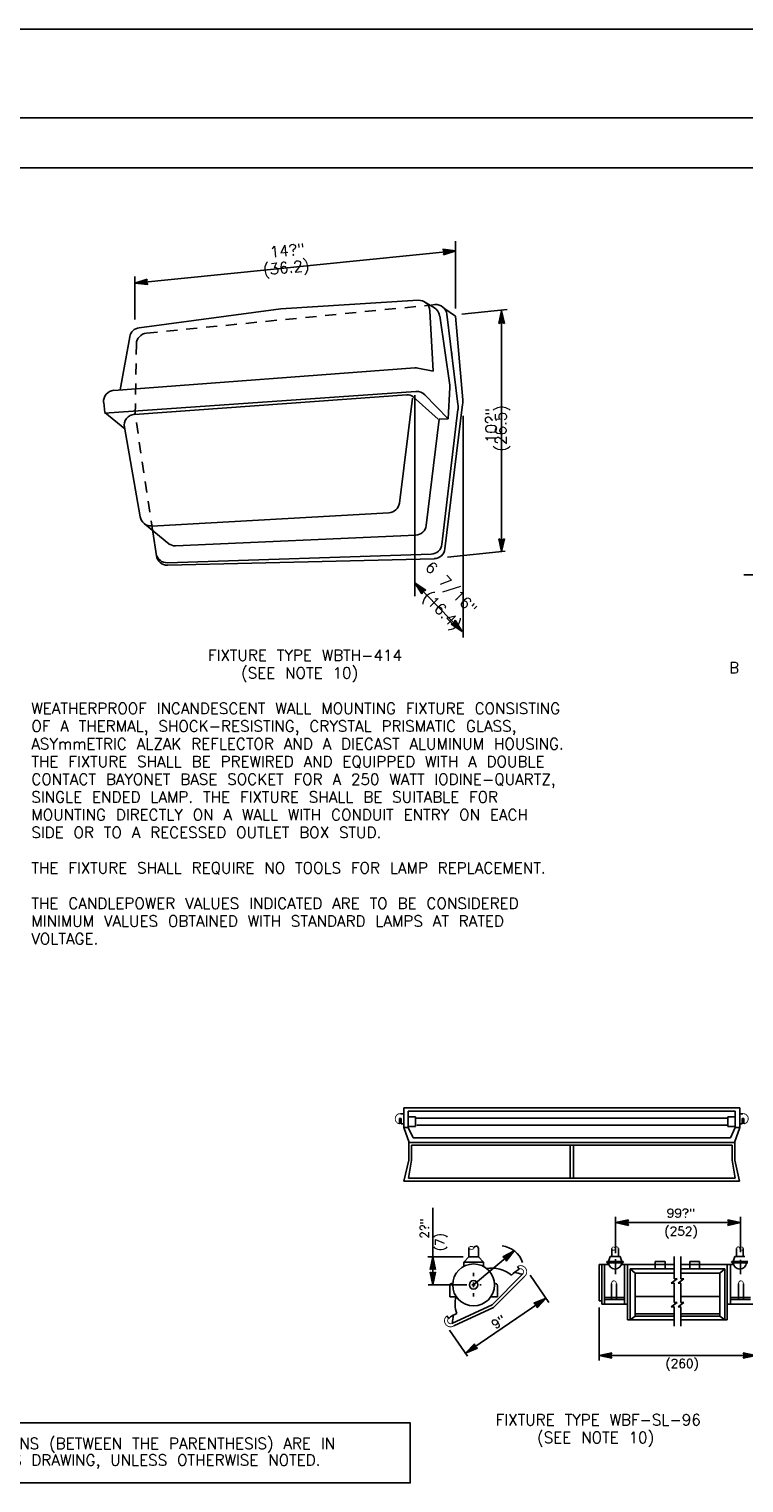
# Model space of a CAD drawing. Extents: x -21 to 1164, y -17 to 483.
# Tile 6 of 14: x 2 to 10, y -3 to 13. Entities that reach past the tile are written whole.
import ezdxf
from ezdxf.enums import TextEntityAlignment as Align

# ---------------------------------------------------------------- set-up
doc = ezdxf.new("R2010")
doc.units = 0
doc.header["$MEASUREMENT"] = 0
doc.linetypes.add('HIDDEN2', pattern=[0.1875, 0.125, -0.0625])
doc.layers.get('0').update_dxf_attribs({"linetype": 'CONTINUOUS'})
doc.layers.add('OUTLINE', color=7, linetype='CONTINUOUS')
doc.styles.add('TXT_SHX', font='txt.shx')

# ---------------------------------------------------------------- blocks, each defined once
blk = doc.blocks.new('LT3')
at = {"layer": 'OUTLINE', "color": 24, "linetype": 'CONTINUOUS'}
for p, q in [((0, 0), (-0.0015, 0.00032)), ((-0.00135, 0), (-0.0015, 0.00032)), ((0, 0), (-0.0015, -0.00032)), ((-0.0015, -0.00032), (-0.00135, 0)), ((-0.00039, 0), (-0.00136, 0.00021)), ((-0.00127, 0), (-0.00136, 0.00021)), ((-0.00039, 0), (-0.00136, -0.00021)), ((-0.00136, -0.00021), (-0.00127, 0)), ((-0.00076, 0), (-0.00123, 0.00009)), ((-0.00119, 0), (-0.00123, 0.00009)), ((-0.00076, 0), (-0.00123, -0.0001)), ((-0.00123, -0.0001), (-0.00119, 0))]:
    blk.add_line(p, q, dxfattribs=at)

msp = doc.modelspace()

# ---------------------------------------------------------------- linework, layer by layer
at = {"color": 7, "linetype": 'CONTINUOUS'}
msp.add_lwpolyline([(-0.191, -2.473), (6.245, -2.473), (6.245, -3.15), (-0.191, -3.15)], close=True, dxfattribs=at)
at = {"layer": 'OUTLINE', "color": 7, "linetype": 'CONTINUOUS'}
for p, q in [((-21.105, 13.258), (20.895, 13.258)), ((-20.23, 12.258), (20.02, 12.258)), ((-18.952, 11.693), (19.29, 11.693)), ((6.757, 10.105), (6.757, 10.864)), ((3.14, 10.39), (6.761, 10.757)), ((3.14, 9.981), (3.14, 10.467)), ((4.787, 10.101), (6.336, 10.197)), ((3.189, 9.887), (4.787, 10.101)), ((6.419, 10.172), (6.518, 10.113)), ((6.505, 9.398), (6.468, 10.079)), ((6.481, 10.144), (6.523, 10.148)), ((6.691, 9.24), (6.578, 10.023)), ((6.757, 10.018), (6.626, 10.11)), ((6.784, 9.025), (6.659, 10.039)), ((6.837, 9.073), (6.757, 10.018)), ((6.828, 10.039), (7.34, 10.093)), ((7.276, 7.361), (7.276, 10.08)), ((2.974, 9.186), (3.083, 9.786)), ((2.904, 9.181), (6.299, 9.434)), ((6.505, 9.398), (6.332, 9.432)), ((6.672, 8.86), (6.692, 9.215)), ((2.801, 8.932), (2.789, 9.043)), ((2.798, 8.922), (6.31, 9.169)), ((3.137, 8.91), (6.206, 9.132)), ((6.123, 7.908), (6.272, 9.094)), ((6.28, 9.107), (6.561, 8.856)), ((6.299, 6.859), (6.299, 9.128)), ((6.409, 9.131), (6.672, 8.86)), ((3.026, 8.746), (2.801, 8.932)), ((6.603, 7.443), (6.784, 8.965)), ((6.637, 7.391), (6.836, 9.022)), ((6.842, 6.392), (6.842, 8.892)), ((3.201, 7.753), (3.023, 8.764)), ((6.426, 7.657), (6.571, 8.857)), ((6.571, 8.857), (6.672, 8.86)), ((3.331, 7.65), (6.006, 7.799)), ((3.522, 7.45), (3.25, 7.674)), ((3.384, 7.314), (3.343, 7.583)), ((3.599, 7.427), (6.308, 7.547)), ((3.508, 7.234), (6.483, 7.333)), ((3.511, 7.207), (6.516, 7.281)), ((6.666, 7.297), (7.316, 7.366)), ((13.026, 7.098), (10.008, 7.099)), ((6.298, 7.009), (6.83, 6.461)), ((6.173, 1.017), (6.137, 1.017)), ((6.173, 1.083), (9.961, 1.083)), ((6.173, 1.083), (6.173, 0.86)), ((6.224, 1.046), (9.91, 1.046)), ((6.224, 1.046), (6.224, 0.86)), ((9.91, 1.046), (9.91, 0.86)), ((9.961, 1.083), (9.961, 0.86)), ((9.961, 1.017), (9.997, 1.017)), ((6.126, 0.903), (6.126, 0.963)), ((6.144, 0.963), (6.126, 0.963)), ((6.144, 0.903), (6.144, 0.963)), ((6.144, 0.903), (6.173, 0.903)), ((6.224, 0.86), (6.173, 0.86)), ((6.232, 0.691), (6.173, 0.86)), ((6.224, 0.982), (6.306, 0.982)), ((6.224, 0.874), (6.306, 0.874)), ((6.277, 0.744), (6.224, 0.86)), ((6.306, 0.874), (6.306, 0.982)), ((9.828, 0.965), (6.306, 0.965)), ((9.828, 0.889), (6.321, 0.889)), ((9.91, 0.982), (9.828, 0.982)), ((9.828, 0.874), (9.828, 0.982)), ((9.91, 0.874), (9.828, 0.874)), ((9.857, 0.744), (9.91, 0.86)), ((9.902, 0.691), (9.961, 0.86)), ((9.91, 0.86), (9.961, 0.86)), ((9.99, 0.903), (9.961, 0.903)), ((9.99, 0.903), (9.99, 0.963)), ((9.99, 0.963), (10.008, 0.963)), ((10.008, 0.903), (10.008, 0.963)), ((6.23, 0.691), (6.23, 0.492)), ((6.232, 0.691), (9.904, 0.691)), ((6.26, 0.663), (9.874, 0.663)), ((6.26, 0.663), (6.26, 0.492)), ((6.277, 0.744), (9.857, 0.744)), ((8.05, 0.288), (8.05, 0.663)), ((8.086, 0.288), (8.086, 0.663)), ((9.874, 0.663), (9.874, 0.492)), ((9.904, 0.691), (9.904, 0.492)), ((6.174, 0.255), (6.23, 0.492)), ((6.225, 0.288), (6.26, 0.492)), ((9.909, 0.288), (9.874, 0.492)), ((9.96, 0.255), (9.904, 0.492)), ((6.174, 0.255), (9.96, 0.255)), ((6.225, 0.288), (9.909, 0.288)), ((6.501, -0.915), (6.501, -0.045)), ((8.561, -0.558), (8.561, -0.146)), ((9.97, -0.545), (9.97, -0.146)), ((8.561, -0.212), (9.97, -0.212)), ((6.843, -0.598), (6.444, -0.598)), ((6.85, -0.657), (6.906, -0.597)), ((6.905, -0.598), (7.014, -0.598)), ((6.906, -0.597), (6.906, -0.497)), ((6.96, -0.915), (7.418, -0.53)), ((7.014, -0.597), (7.014, -0.497)), ((7.07, -0.657), (7.014, -0.597)), ((8.464, -0.651), (8.647, -0.651)), ((8.481, -0.651), (8.5, -0.594)), ((8.5, -0.594), (8.612, -0.594)), ((8.517, -0.594), (8.517, -0.505)), ((8.561, -0.793), (8.561, -0.624)), ((8.592, -0.594), (8.592, -0.505)), ((8.632, -0.651), (8.612, -0.594)), ((9.009, -0.735), (9.009, -0.651)), ((9.009, -0.651), (9.121, -0.651)), ((9.121, -0.735), (9.121, -0.651)), ((9.22, -0.846), (9.22, -0.596)), ((9.298, -0.846), (9.298, -0.596)), ((9.397, -0.735), (9.397, -0.651)), ((9.509, -0.651), (9.397, -0.651)), ((9.509, -0.735), (9.509, -0.651)), ((10.054, -0.651), (9.871, -0.651)), ((9.886, -0.651), (9.906, -0.594)), ((10.018, -0.594), (9.906, -0.594)), ((9.926, -0.594), (9.926, -0.505)), ((9.97, -0.793), (9.97, -0.633)), ((10.001, -0.594), (10.001, -0.505)), ((6.85, -0.707), (6.85, -0.657)), ((6.85, -0.657), (7.07, -0.657)), ((6.96, -0.817), (6.96, -0.777)), ((7.07, -0.707), (7.07, -0.657)), ((7.515, -0.79), (7.16, -1.146)), ((7.535, -0.82), (7.185, -1.17)), ((7.474, -0.738), (7.454, -0.709)), ((7.598, -0.804), (7.81, -1.114)), ((8.374, -1.095), (8.374, -0.684)), ((8.374, -0.684), (8.481, -0.684)), ((8.405, -1.131), (8.405, -0.684)), ((8.436, -1.131), (8.436, -0.684)), ((8.464, -0.664), (8.647, -0.664)), ((8.626, -0.684), (9.22, -0.684)), ((8.663, -1.131), (8.663, -0.682)), ((8.697, -1.308), (8.697, -0.682)), ((8.724, -1.308), (8.724, -0.735)), ((8.724, -0.735), (9.22, -0.735)), ((8.78, -0.782), (8.724, -0.735)), ((8.78, -1.266), (8.78, -0.782)), ((8.78, -0.782), (9.22, -0.782)), ((9.892, -0.684), (9.298, -0.684)), ((9.794, -0.735), (9.298, -0.735)), ((9.738, -0.782), (9.298, -0.782)), ((9.738, -0.782), (9.794, -0.735)), ((9.738, -1.266), (9.738, -0.782)), ((9.794, -1.308), (9.794, -0.735)), ((9.821, -1.308), (9.821, -0.682)), ((9.855, -1.131), (9.855, -0.682)), ((10.054, -0.664), (9.871, -0.664)), ((6.882, -0.915), (6.448, -0.915)), ((6.691, -0.924), (6.691, -1.048)), ((6.976, -0.915), (6.94, -0.915)), ((6.96, -0.941), (6.96, -0.888)), ((7.046, -0.915), (7.029, -0.915)), ((7.229, -0.924), (7.229, -1.048)), ((8.515, -1.081), (8.515, -0.904)), ((8.571, -1.081), (8.571, -0.904)), ((9.187, -0.894), (9.254, -0.846)), ((9.187, -0.894), (9.22, -0.894)), ((9.22, -0.846), (9.254, -0.846)), ((9.22, -1.113), (9.22, -0.894)), ((9.265, -0.894), (9.332, -0.846)), ((9.265, -0.894), (9.298, -0.894)), ((9.298, -0.846), (9.332, -0.846)), ((9.298, -1.113), (9.298, -0.894)), ((9.947, -1.081), (9.947, -0.904)), ((10.003, -1.081), (10.003, -0.904)), ((6.691, -1.048), (6.765, -1.048)), ((6.714, -1.35), (7.17, -1.139)), ((6.869, -1.686), (7.777, -1.066)), ((6.96, -1.047), (6.96, -1.007)), ((7.229, -1.048), (7.155, -1.048)), ((8.374, -1.095), (8.405, -1.095)), ((8.405, -1.131), (8.697, -1.131)), ((8.436, -1.058), (8.663, -1.058)), ((8.436, -1.081), (8.663, -1.081)), ((8.78, -1.047), (9.22, -1.047)), ((9.187, -1.161), (9.254, -1.113)), ((9.22, -1.113), (9.254, -1.113)), ((9.265, -1.161), (9.332, -1.113)), ((9.738, -1.047), (9.298, -1.047)), ((9.298, -1.113), (9.332, -1.113)), ((10.113, -1.131), (9.821, -1.131)), ((10.082, -1.058), (9.855, -1.058)), ((10.082, -1.081), (9.855, -1.081)), ((6.68, -1.294), (6.66, -1.265)), ((6.736, -1.378), (7.185, -1.17)), ((8.374, -1.17), (8.374, -1.768)), ((8.697, -1.308), (9.22, -1.308)), ((8.78, -1.266), (8.724, -1.308)), ((8.78, -1.243), (9.22, -1.243)), ((8.78, -1.266), (9.22, -1.266)), ((9.187, -1.161), (9.22, -1.161)), ((9.22, -1.38), (9.22, -1.161)), ((9.265, -1.161), (9.298, -1.161)), ((9.298, -1.38), (9.298, -1.161)), ((9.738, -1.243), (9.298, -1.243)), ((9.738, -1.266), (9.298, -1.266)), ((9.821, -1.308), (9.298, -1.308)), ((9.738, -1.266), (9.794, -1.308)), ((6.69, -1.424), (6.893, -1.721)), ((8.374, -1.711), (10.144, -1.711))]:
    msp.add_line(p, q, dxfattribs=at)
at = {"layer": 'OUTLINE', "color": 7, "linetype": 'HIDDEN2'}
for p, q in [((3.272, 9.826), (6.465, 10.142)), ((3.144, 8.909), (3.159, 9.704)), ((3.343, 7.583), (3.144, 8.909))]:
    msp.add_line(p, q, dxfattribs=at)
at = {"layer": 'OUTLINE', "color": 7, "linetype": 'CONTINUOUS', "const_width": 0.00984}
for points in [[(6.137, 1.017, 0.051421), (6.126, 1.017, 0.05105), (6.115, 1.015, 0.050377), (6.105, 1.011, 0.049524), (6.096, 1.004, 0.048632), (6.089, 0.996, 0.047836), (6.083, 0.987, 0.047244), (6.079, 0.977, 0.04693), (6.077, 0.966, 0.04693), (6.077, 0.954, 0.047244), (6.079, 0.943, 0.047836), (6.083, 0.933, 0.048632), (6.089, 0.924, 0.049524), (6.096, 0.916, 0.050377), (6.105, 0.91, 0.05105), (6.115, 0.905, 0.051421), (6.126, 0.903, 0.051421)], [(9.997, 1.017, -0.051421), (10.007, 1.017, -0.05105), (10.018, 1.015, -0.050377), (10.028, 1.011, -0.049524), (10.037, 1.004, -0.048632), (10.044, 0.996, -0.047836), (10.05, 0.987, -0.047244), (10.054, 0.977, -0.04693), (10.056, 0.966, -0.04693), (10.056, 0.954, -0.047244), (10.054, 0.943, -0.047836), (10.05, 0.933, -0.048632), (10.044, 0.924, -0.049524), (10.037, 0.916, -0.050377), (10.028, 0.91, -0.05105), (10.018, 0.905, -0.051421), (10.008, 0.903, -0.051421)], [(8.557, -0.507, -0.043055), (8.557, -0.503, -0.043829), (8.557, -0.499, -0.045333), (8.559, -0.495, -0.04746), (8.561, -0.492, -0.049995), (8.563, -0.49, -0.052587), (8.566, -0.488, -0.054757), (8.569, -0.486, -0.056007), (8.573, -0.486, -0.056007), (8.576, -0.486, -0.054757), (8.58, -0.487, -0.052587), (8.583, -0.489, -0.049995), (8.586, -0.491, -0.04746), (8.588, -0.494, -0.045333), (8.59, -0.497, -0.043829), (8.591, -0.501, -0.043055), (8.592, -0.505, -0.043055)], [(9.961, -0.507, 0.043055), (9.96, -0.503, 0.043829), (9.96, -0.499, 0.045333), (9.958, -0.495, 0.04746), (9.956, -0.492, 0.049995), (9.954, -0.49, 0.052587), (9.951, -0.488, 0.054757), (9.948, -0.486, 0.056007), (9.944, -0.486, 0.056007), (9.941, -0.486, 0.054757), (9.937, -0.487, 0.052587), (9.934, -0.489, 0.049995), (9.931, -0.491, 0.04746), (9.929, -0.494, 0.045333), (9.927, -0.497, 0.043829), (9.926, -0.501, 0.043055), (9.926, -0.505, 0.043055)], [(8.464, -0.664, -0.052958), (8.462, -0.664, -0.052312), (8.461, -0.663, -0.05116), (8.46, -0.663, -0.049727), (8.459, -0.662, -0.048264), (8.459, -0.661, -0.046985), (8.458, -0.66, -0.046051), (8.458, -0.658, -0.045561), (8.457, -0.657, -0.045561), (8.458, -0.656, -0.046051), (8.458, -0.655, -0.046985), (8.459, -0.654, -0.048264), (8.459, -0.653, -0.049727), (8.46, -0.652, -0.05116), (8.461, -0.651, -0.052312), (8.462, -0.651, -0.052958), (8.464, -0.651, -0.052958)], [(8.647, -0.651, -0.051716), (8.648, -0.651, -0.051293), (8.649, -0.651, -0.05053), (8.65, -0.652, -0.049567), (8.651, -0.653, -0.048564), (8.652, -0.654, -0.047673), (8.652, -0.655, -0.047012), (8.653, -0.656, -0.046662), (8.653, -0.657, -0.046662), (8.653, -0.658, -0.047012), (8.652, -0.66, -0.047673), (8.652, -0.661, -0.048564), (8.651, -0.662, -0.049567), (8.65, -0.663, -0.05053), (8.649, -0.663, -0.051293), (8.648, -0.664, -0.051716), (8.647, -0.664, -0.051716)], [(9.871, -0.651, 0.051716), (9.869, -0.651, 0.051293), (9.868, -0.651, 0.05053), (9.867, -0.652, 0.049567), (9.866, -0.653, 0.048564), (9.865, -0.654, 0.047673), (9.865, -0.655, 0.047012), (9.864, -0.656, 0.046662), (9.864, -0.657, 0.046662), (9.864, -0.658, 0.047012), (9.865, -0.66, 0.047673), (9.865, -0.661, 0.048564), (9.866, -0.662, 0.049567), (9.867, -0.663, 0.05053), (9.868, -0.663, 0.051293), (9.869, -0.664, 0.051716), (9.871, -0.664, 0.051716)], [(7.453, -0.709, -0.051724), (7.464, -0.703, -0.0513), (7.476, -0.699, -0.050535), (7.489, -0.697, -0.049568), (7.502, -0.698, -0.048562), (7.514, -0.702, -0.047668), (7.526, -0.708, -0.047005), (7.536, -0.716, -0.046654), (7.545, -0.726, -0.046654), (7.552, -0.737, -0.047005), (7.557, -0.75, -0.047668), (7.559, -0.763, -0.048562), (7.558, -0.776, -0.049568), (7.555, -0.789, -0.050535), (7.55, -0.8, -0.0513), (7.543, -0.811, -0.051724), (7.533, -0.819, -0.051724)], [(7.474, -0.737, -0.054816), (7.479, -0.735, -0.053812), (7.484, -0.733, -0.052049), (7.49, -0.732, -0.049911), (7.496, -0.733, -0.047784), (7.502, -0.735, -0.045972), (7.508, -0.738, -0.044675), (7.513, -0.742, -0.044002), (7.517, -0.747, -0.044002), (7.52, -0.752, -0.044675), (7.522, -0.758, -0.045972), (7.524, -0.764, -0.047784), (7.524, -0.771, -0.049911), (7.522, -0.776, -0.052049), (7.52, -0.782, -0.053812), (7.517, -0.787, -0.054816), (7.512, -0.791, -0.054816)], [(8.515, -0.904, -0.039248), (8.515, -0.897, -0.040359), (8.517, -0.89, -0.042585), (8.519, -0.884, -0.045888), (8.523, -0.879, -0.050086), (8.527, -0.874, -0.054698), (8.532, -0.871, -0.058835), (8.537, -0.869, -0.06134), (8.543, -0.869, -0.06134), (8.548, -0.869, -0.058835), (8.553, -0.871, -0.054698), (8.558, -0.874, -0.050086), (8.562, -0.879, -0.045888), (8.566, -0.884, -0.042585), (8.568, -0.89, -0.040359), (8.57, -0.897, -0.039248), (8.571, -0.904, -0.039248)], [(10.003, -0.904, 0.039248), (10.002, -0.897, 0.040359), (10, -0.89, 0.042585), (9.998, -0.884, 0.045888), (9.994, -0.879, 0.050086), (9.99, -0.874, 0.054698), (9.985, -0.871, 0.058835), (9.98, -0.869, 0.06134), (9.975, -0.869, 0.06134), (9.969, -0.869, 0.058835), (9.964, -0.871, 0.054698), (9.959, -0.874, 0.050086), (9.955, -0.879, 0.045888), (9.951, -0.884, 0.042585), (9.949, -0.89, 0.040359), (9.947, -0.897, 0.039248), (9.947, -0.904, 0.039248)], [(6.66, -1.265, 0.051724), (6.65, -1.273, 0.0513), (6.642, -1.283, 0.050535), (6.636, -1.294, 0.049568), (6.633, -1.307, 0.048562), (6.632, -1.32, 0.047668), (6.633, -1.333, 0.047005), (6.638, -1.346, 0.046654), (6.644, -1.357, 0.046654), (6.652, -1.368, 0.047005), (6.663, -1.376, 0.047668), (6.674, -1.383, 0.048562), (6.686, -1.387, 0.049568), (6.699, -1.388, 0.050535), (6.712, -1.387, 0.0513), (6.724, -1.384, 0.051724), (6.736, -1.378, 0.051724)], [(6.679, -1.294, 0.054816), (6.675, -1.298, 0.053812), (6.671, -1.302, 0.052049), (6.669, -1.308, 0.049911), (6.667, -1.314, 0.047784), (6.667, -1.32, 0.045972), (6.668, -1.326, 0.044675), (6.67, -1.332, 0.044002), (6.673, -1.338, 0.044002), (6.677, -1.343, 0.044675), (6.682, -1.347, 0.045972), (6.687, -1.35, 0.047784), (6.693, -1.352, 0.049911), (6.699, -1.353, 0.052049), (6.705, -1.353, 0.053812), (6.711, -1.351, 0.054816), (6.716, -1.349, 0.054816)]]:
    msp.add_lwpolyline(points, format="xyb", dxfattribs=at)
for points in [[(6.963, -0.498, 0.082548), (6.962, -0.494, 0.072445), (6.96, -0.491, 0.058991), (6.958, -0.488, 0.047403), (6.954, -0.486, 0.039059), (6.95, -0.484, 0.033583), (6.945, -0.482, 0.030325), (6.94, -0.481, 0.028811), (6.934, -0.481, 0.028811), (6.929, -0.481, 0.030325), (6.923, -0.482, 0.033583), (6.918, -0.483, 0.039059), (6.914, -0.485, 0.047403), (6.91, -0.488, 0.058991), (6.908, -0.49, 0.072445), (6.906, -0.493, 0.082548), (6.906, -0.497, 0.082548), (6.906, -0.5, 0.072445), (6.908, -0.503, 0.058991), (6.91, -0.506, 0.047403), (6.914, -0.509, 0.039059), (6.918, -0.511, 0.033583), (6.923, -0.512, 0.030325), (6.928, -0.513, 0.028811), (6.934, -0.514, 0.028811), (6.939, -0.514, 0.030325), (6.945, -0.513, 0.033583), (6.95, -0.511, 0.039059), (6.954, -0.509, 0.047403), (6.958, -0.507, 0.058991), (6.96, -0.504, 0.072445), (6.962, -0.501, 0.082548)], [(8.557, -0.505, 0.053835), (8.556, -0.501, 0.053024), (8.555, -0.498, 0.051587), (8.553, -0.495, 0.049822), (8.551, -0.492, 0.048041), (8.548, -0.49, 0.046505), (8.544, -0.488, 0.045392), (8.54, -0.487, 0.044812), (8.537, -0.487, 0.044812), (8.533, -0.487, 0.045392), (8.529, -0.488, 0.046505), (8.525, -0.49, 0.048041), (8.522, -0.492, 0.049822), (8.52, -0.495, 0.051587), (8.518, -0.498, 0.053024), (8.517, -0.501, 0.053835), (8.517, -0.505, 0.053835), (8.517, -0.508, 0.053024), (8.518, -0.512, 0.051587), (8.52, -0.515, 0.049822), (8.522, -0.518, 0.048041), (8.525, -0.52, 0.046505), (8.529, -0.522, 0.045392), (8.533, -0.523, 0.044812), (8.537, -0.523, 0.044812), (8.54, -0.523, 0.045392), (8.544, -0.522, 0.046505), (8.548, -0.52, 0.048041), (8.551, -0.518, 0.049822), (8.553, -0.515, 0.051587), (8.555, -0.512, 0.053024), (8.556, -0.508, 0.053835)], [(9.961, -0.505, 0.053835), (9.961, -0.508, 0.053024), (9.962, -0.512, 0.051587), (9.964, -0.515, 0.049822), (9.966, -0.518, 0.048041), (9.969, -0.52, 0.046505), (9.973, -0.522, 0.045392), (9.977, -0.523, 0.044812), (9.981, -0.523, 0.044812), (9.984, -0.523, 0.045392), (9.988, -0.522, 0.046505), (9.992, -0.52, 0.048041), (9.995, -0.518, 0.049822), (9.997, -0.515, 0.051587), (9.999, -0.512, 0.053024), (10, -0.508, 0.053835), (10.001, -0.505, 0.053835), (10, -0.501, 0.053024), (9.999, -0.498, 0.051587), (9.997, -0.495, 0.049822), (9.995, -0.492, 0.048041), (9.992, -0.49, 0.046505), (9.988, -0.488, 0.045392), (9.984, -0.487, 0.044812), (9.981, -0.487, 0.044812), (9.977, -0.487, 0.045392), (9.973, -0.488, 0.046505), (9.969, -0.49, 0.048041), (9.966, -0.492, 0.049822), (9.964, -0.495, 0.051587), (9.962, -0.498, 0.053024), (9.961, -0.501, 0.053835)]]:
    msp.add_lwpolyline(points, format="xyb", close=True, dxfattribs=at)
at = {"layer": 'OUTLINE', "color": 7, "linetype": 'CONTINUOUS'}
for radius in [0.236, 0.048]:
    msp.add_circle((6.96, -0.915), radius, dxfattribs=at)
for centre, radius, start, end in [((6.343, 10.073), 0.125, 3.1411, 93.5602), ((6.453, 10.006), 0.125, 8.2444, 59.0362), ((6.535, 10.024), 0.125, 7.0124, 95.6529), ((3.205, 9.764), 0.125, 97.6118, 169.7121), ((3.283, 9.702), 0.125, 95.6469, 178.9227), ((6.463, 9.588), 0.25, 356.6866, 7.062), ((6.308, 9.309), 0.125, 79.0113, 94.2549), ((6.567, 9.222), 0.125, 356.7135, 8.2635), ((2.913, 9.057), 0.125, 94.2629, 186.3036), ((6.213, 9.032), 0.1, 48.2777, 94.1351), ((6.319, 9.044), 0.125, 44.1521, 94.0186), ((6.536, 8.995), 0.25, 353.2162, 7.0205), ((6.588, 9.052), 0.25, 353.0451, 4.8544), ((3.145, 8.786), 0.125, 94.1307, 190.0111), ((5.999, 7.924), 0.125, 273.1858, 352.8502), ((3.324, 7.775), 0.125, 190.0146, 273.1873), ((6.302, 7.672), 0.125, 272.5326, 353.1175), ((3.593, 7.552), 0.125, 234.6956, 272.5341), ((6.479, 7.458), 0.125, 271.8972, 353.2338), ((6.513, 7.407), 0.125, 271.419, 353.0552), ((3.504, 7.36), 0.125, 188.7778, 271.8807), ((3.507, 7.333), 0.125, 188.6576, 271.4117), ((6.988, -0.505), 0.0268, 18.8284, 163.4182), ((7.249, -0.75), 0.277, 18.6263, 83.3917), ((7.163, -1.084), 0.358, 51.0648, 99.1483), ((7.607, -0.993), 0.288, 117.5865, 139.405), ((7.265, -1.602), 0.843, 73.2612, 79.4191), ((8.556, -0.661), 0.0751, 182.1135, 356.3587), ((9.961, -0.661), 0.0751, 183.6413, 357.8865), ((6.718, -0.924), 0.0272, 75.2026, 179.3141), ((7.201, -0.924), 0.0272, 0.6859, 104.7974), ((7.025, -1.131), 0.274, 162.2284, 202.6191), ((6.874, -1.506), 0.288, 110.595, 132.4135), ((7.563, -1.394), 0.843, 170.5809, 176.7388)]:
    msp.add_arc(centre, radius, start, end, dxfattribs=at)

# ---------------------------------------------------------------- block references
at = {"layer": 'OUTLINE', "linetype": 'CONTINUOUS'}
for p, xscale, yscale, zscale, rotation in [((6.761, 10.757), 96.00023307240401, 96.00023307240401, 96.00023307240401, 5.78721068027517), ((3.14, 10.39), 96.00023307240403, 96.00023307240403, 96.00023307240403, 185.7872106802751), ((7.276, 10.08), 96, 96, 96, 90.00000000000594), ((7.276, 7.361), 96, 96, 96, 269.9999999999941), ((6.298, 7.009), 96.00025025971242, 96.00025025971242, 96.00025025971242, 134.1511924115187), ((6.83, 6.461), 96.00025025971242, 96.00025025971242, 96.00025025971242, 314.1511924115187), ((8.561, -0.212), 96, 96, 96, 180.0000000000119), ((6.501, -0.598), 96, 96, 96, 90.00000000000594), ((7.418, -0.53), 95.99993488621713, 95.99993488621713, 95.99993488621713, 40.05077854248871), ((6.501, -0.915), 96, 96, 96, 269.9999999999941), ((7.777, -1.066), 96.00009680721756, 96.00009680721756, 96.00009680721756, 34.32609546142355), ((6.869, -1.686), 96.00009680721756, 96.00009680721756, 96.00009680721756, 214.3260954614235), ((8.374, -1.711), 96, 96, 96, 180.0000000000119)]:
    msp.add_blockref('LT3', p, dxfattribs=dict(at, xscale=xscale, yscale=yscale, zscale=zscale, rotation=rotation))
at = {"layer": 'OUTLINE', "linetype": 'CONTINUOUS', "xscale": 96, "yscale": 96, "zscale": 96}
for p in [(9.97, -0.212), (10.144, -1.711)]:
    msp.add_blockref('LT3', p, dxfattribs=at)

# ---------------------------------------------------------------- texts
at = {"layer": 'OUTLINE', "color": 7, "linetype": 'CONTINUOUS', "style": 'TXT_SHX'}
for s, height, rotation, p in [('14?"', 0.125, 5.7727, (4.865, 10.698)), ('(36.2)', 0.125, 5.7727, (4.852, 10.505)), ('10?"', 0.125, 90, (7.22, 8.784)), ('(26.5)', 0.125, 90, (7.33, 8.753)), ('6 7/16"', 0.125, 314.2535, (6.664, 6.908)), ('(16.4)', 0.125, 314.2535, (6.56, 6.651)), ('2?"', 0.1, 90, (6.457, -0.278)), ('(7)', 0.1, 90, (6.629, -0.431)), ('9"', 0.1, 34.3715, (7.269, -1.374))]:
    msp.add_text(s, height=height, rotation=rotation, dxfattribs=at).set_placement(p, align=Align.CENTER)
for s, height, p in [('FIXTURE TYPE WBTH-414', 0.125, (5.059, 6.129)), ('(SEE NOTE 10)', 0.125, (4.998, 5.929)), ('99?"', 0.1, (9.297, -0.155)), ('(252)', 0.1, (9.299, -0.359)), ('(260)', 0.1, (9.311, -1.852)), ('FIXTURE TYPE WBF-SL-96', 0.125, (8.366, -2.5)), ('(SEE NOTE 10)', 0.125, (8.336, -2.7))]:
    msp.add_text(s, height=height, dxfattribs=at).set_placement(p, align=Align.CENTER)
for s, p in [('B', (9.841, 5.988)), ('WEATHERPROOF INCANDESCENT WALL MOUNTING FIXTURE CONSISTING', (1.973, 5.529)), ('OF A THERMAL, SHOCK-RESISTING, CRYSTAL PRISMATIC GLASS,', (1.973, 5.329)), ('ASYmmETRIC ALZAK REFLECTOR AND A DIECAST ALUMINUM HOUSING.', (1.973, 5.129)), ('THE FIXTURE SHALL BE PREWIRED AND EQUIPPED WITH A DOUBLE', (1.973, 4.929)), ('CONTACT BAYONET BASE SOCKET FOR A 250 WATT IODINE-QUARTZ,', (1.973, 4.729)), ('SINGLE ENDED LAMP. THE FIXTURE SHALL BE SUITABLE FOR', (1.973, 4.529)), ('MOUNTING DIRECTLY ON A WALL WITH CONDUIT ENTRY ON EACH', (1.973, 4.329)), ('SIDE OR TO A RECESSED OUTLET BOX STUD.', (1.973, 4.129)), ('THE FIXTURE SHALL REQUIRE NO TOOLS FOR LAMP REPLACEMENT.', (1.973, 3.729)), ('THE CANDLEPOWER VALUES INDICATED ARE TO BE CONSIDERED', (1.973, 3.329)), ('MINIMUM VALUES OBTAINED WITH STANDARD LAMPS AT RATED', (1.973, 3.129)), ('VOLTAGE.', (1.973, 2.929)), ('THE METRIC DIMENSIONS (BETWEEN THE PARENTHESIS) ARE IN', (-0.048, -2.767)), ('CENTIMETERS ON THIS DRAWING, UNLESS OTHERWISE NOTED.', (-0.048, -2.954))]:
    msp.add_text(s, height=0.125, dxfattribs=at).set_placement(p)

doc.saveas('drawing.dxf')
